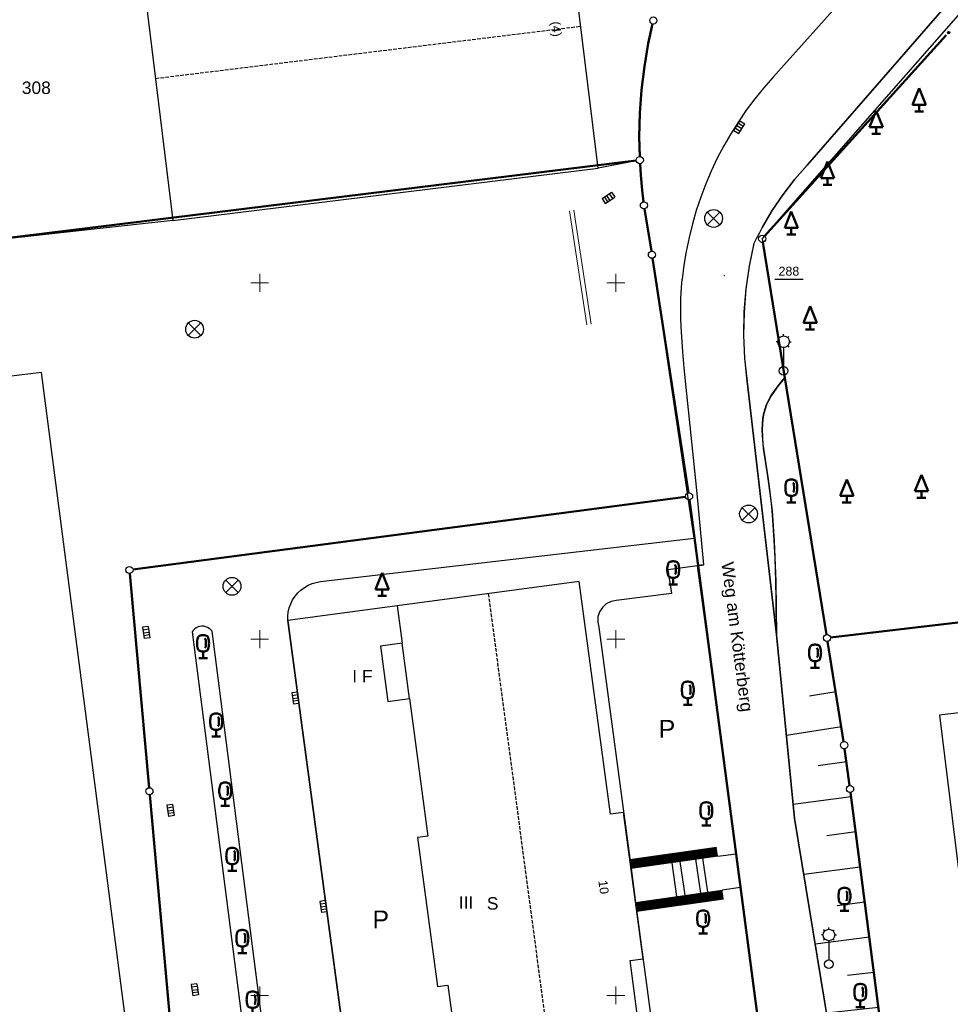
# Model space of a CAD drawing. Header units: metres. Extents: x 32377355 to 32378041, y 5707167 to 5708004.
# Tile 47 of 80: x 32377808 to 32377873, y 5707274 to 5707343. Entities that reach past the tile are written whole.
import ezdxf

# ---------------------------------------------------------------- set-up
doc = ezdxf.new("R2010")
doc.units = ezdxf.units.M
doc.header["$LTSCALE"] = 0.25
doc.linetypes.add('LF1600.2006', pattern=[2, 1, 0, 0, -1])
doc.layers.get('0').update_dxf_attribs({"color": 1, "linetype": 'CONTINUOUS'})
for name, color, linetype, lineweight in [('Bauwerke_ Einrichtungen_ Siedlungsf.', 201, 'CONTINUOUS', 25), ('Bauwerke_ Einrichtungen_ Verkehr', 40, 'CONTINUOUS', 25), ('Besondere Vegetationsmerkmale', 91, 'CONTINUOUS', 25), ('Ebene 71', 71, 'CONTINUOUS', 0), ('Flurstücke_ Grenzpunkte', 51, 'CONTINUOUS', 25), ('Gebäude', 9, 'CONTINUOUS', 25), ('Lagebezeichnungen', 9, 'CONTINUOUS', 25), ('Reliefformen', 32, 'CONTINUOUS', 25), ('TN_ Siedlung', 211, 'CONTINUOUS', 25), ('TN_ Verkehr', 2, 'CONTINUOUS', 25), ('Vermessungspunkte', 211, 'CONTINUOUS', 25)]:
    doc.layers.add(name, color=color, linetype=linetype, lineweight=lineweight)
doc.styles.add('F 10 - Arial_ fett_ 10 pt', font='Arial.ttf')
doc.styles.add('K 10 700 - Arial_ kursiv_ 10 pt_ Flurstücksnummer', font='Arial.ttf')
doc.styles.add('N 14 - Tatsächliche Nutzung_ Bezeichnung', font='Arial.ttf')
doc.styles.add('N 7 380 - Arial_ normal_ 7 pt', font='Arial.ttf')
doc.styles.add('N 7 380 - Arial_ normal_ 7 pt_ Hausnummer', font='Arial.ttf')
doc.styles.add('N 7 380 liM - Arial_ normal_ 7 pt', font='Arial.ttf')

# ---------------------------------------------------------------- blocks, each defined once
blk = doc.blocks.new('*X49')
at = {"color": 37, "linetype": 'Continuous', "lineweight": 25, "true_color": 0x805c3b}
for p, q in [((32377865.43872, 5707296.289803), (32377863.58352, 5707295.993802)), ((32377865.83042, 5707293.839603), (32377861.97092, 5707293.236003)), ((32377866.19282, 5707291.383302), (32377864.20022, 5707291.108602)), ((32377866.52112, 5707288.919402), (32377862.44822, 5707288.392402)), ((32377866.83882, 5707286.460602), (32377864.81372, 5707286.199502)), ((32377867.15752, 5707283.993603), (32377863.19252, 5707283.483502)), ((32377867.47512, 5707281.534803), (32377865.53512, 5707281.285702)), ((32377867.79332, 5707279.071902), (32377863.99622, 5707278.599003)), ((32377868.11152, 5707276.609102), (32377866.25322, 5707276.392303)), ((32377868.42962, 5707274.146202), (32377864.79252, 5707273.742802)), ((32377868.70732, 5707271.677903), (32377866.94602, 5707271.495502)), ((32377868.93112, 5707269.204203), (32377865.57842, 5707268.873003)), ((32377869.15492, 5707266.730402), (32377867.56372, 5707266.581002)), ((32377869.37802, 5707264.264402), (32377866.36722, 5707263.985602)), ((32377869.60222, 5707261.786802), (32377868.17882, 5707261.659303)), ((32377869.82602, 5707259.313102), (32377867.13482, 5707259.068002)), ((32377870.04942, 5707256.843202), (32377868.78082, 5707256.730003)), ((32377870.27362, 5707254.365602), (32377867.89082, 5707254.158502)), ((32377870.49702, 5707251.895702), (32377869.38332, 5707251.797002)), ((32377870.72082, 5707249.421903), (32377868.64742, 5707249.245403)), ((32377870.94392, 5707246.955903), (32377869.98282, 5707246.872503)), ((32377871.16772, 5707244.482203), (32377869.39142, 5707244.325502)), ((32377871.39082, 5707242.016203), (32377870.57572, 5707241.941202)), ((32377871.61202, 5707239.543402), (32377870.12902, 5707239.412603)), ((32377871.83182, 5707237.069903), (32377871.16512, 5707237.010902)), ((32377872.05142, 5707234.597803), (32377870.82862, 5707234.489903)), ((32377872.27162, 5707232.119803), (32377871.71172, 5707232.032003)), ((32377872.98582, 5707229.725202), (32377871.66652, 5707228.911302)), ((32377874.76842, 5707227.929503), (32377873.63542, 5707227.293202)), ((32377875.35832, 5707225.485702), (32377873.09132, 5707225.068703)), ((32377875.76652, 5707223.036102), (32377874.86792, 5707222.868203)), ((32377876.53722, 5707220.684202), (32377874.99562, 5707219.932803))]:
    blk.add_line(p, q, dxfattribs=at)
blk = doc.blocks.new('Straßensinkkasten (NW)', base_point=(0, 0.25))
at = {"color": 0, "lineweight": -2}
for p, q in [((-0.5, 0.25), (0.5, 0.25)), ((-0.5, 0.25), (-0.5, -0.25)), ((-0.25, 0.25), (-0.25, -0.25)), ((0, -0.25), (0, 0.25)), ((0.25, 0.25), (0.25, -0.25)), ((0.5, 0.25), (0.5, -0.25)), ((-0.5, -0.25), (0.5, -0.25))]:
    blk.add_line(p, q, dxfattribs=at)
blk = doc.blocks.new('Einsteigeschacht')
at = {"color": 0, "lineweight": -2}
for p, q in [((-0.353585, 0.353585), (0.353585, -0.353585)), ((0.353585, 0.353585), (-0.353585, -0.353585))]:
    blk.add_line(p, q, dxfattribs=at)
blk.add_circle((0, 0), 0.5, dxfattribs=at)
blk = doc.blocks.new('Laterne_ elektrisch', base_point=(0, -0.3945))
at = {"color": 0, "lineweight": -2}
for p, q in [((0, 0.45775), (0, 0.5)), ((-0.14085, 0.3169), (-0.1831, 0.3169)), ((-0.0996, 0.4165), (-0.1295, 0.4465)), ((0.0996, 0.4165), (0.1295, 0.4465)), ((0.14085, 0.3169), (0.1831, 0.3169)), ((-0.0996, 0.2173), (-0.1295, 0.1875)), ((0, 0.17605), (0, -0.28875)), ((0.0996, 0.2173), (0.1295, 0.1875))]:
    blk.add_line(p, q, dxfattribs=at)
for centre, radius in [((0, 0.3169), 0.14085), ((0, -0.3945), 0.10565)]:
    blk.add_circle(centre, radius, dxfattribs=at)
blk = doc.blocks.new('Nadelbaum', base_point=(0, -0.5))
at = {"color": 0, "lineweight": -2}
for p, q in [((-0.2857, -0.2143), (0, 0.5)), ((0, 0.5), (0.2857, -0.2143)), ((0, -0.2143), (-0.2857, -0.2143)), ((0, -0.5), (0, -0.2143)), ((0.2857, -0.2143), (0, -0.2143)), ((-0.1905, -0.5), (0, -0.5)), ((0, -0.5), (0.1905, -0.5))]:
    blk.add_line(p, q, dxfattribs=at)
blk = doc.blocks.new('Laubbaum', base_point=(0, -0.5))
at = {"color": 0, "lineweight": -2}
for p, q in [((-0.223465, 0.378775), (-0.2045, 0.4355)), ((-0.2045, 0.4355), (-0.170865, 0.45636)), ((-0.170865, 0.45636), (-0.13513, 0.47336)), ((-0.13513, 0.47336), (-0.097725, 0.4863)), ((-0.097725, 0.4863), (-0.05912, 0.495015)), ((-0.05912, 0.495015), (-0.01979, 0.4994)), ((-0.01979, 0.4994), (0.01979, 0.4994)), ((0.01979, 0.4994), (0.05912, 0.495015)), ((0.05912, 0.495015), (0.097725, 0.4863)), ((0.097725, 0.4863), (0.13513, 0.47336)), ((0.13513, 0.47336), (0.170865, 0.45636)), ((0.170865, 0.45636), (0.2045, 0.4355)), ((0.2045, 0.4355), (0.223465, 0.378775)), ((-0.25755, 0.14275), (-0.255405, 0.20252)), ((-0.255405, 0.08298), (-0.25755, 0.14275)), ((-0.255405, 0.20252), (-0.248985, 0.261985)), ((-0.248985, 0.023515), (-0.255405, 0.08298)), ((-0.248985, 0.261985), (-0.23832, 0.32084)), ((-0.23832, -0.03534), (-0.248985, 0.023515)), ((-0.23832, 0.32084), (-0.223465, 0.378775)), ((0.072, 0.3585), (0.09129, 0.335215)), ((0.09129, 0.335215), (0.105485, 0.308515)), ((0.114, 0), (0.104515, -0.021505)), ((0.105485, 0.308515), (0.114, 0.2795)), ((0.114, 0.2795), (0.118245, 0.13975)), ((0.118245, 0.13975), (0.114, 0)), ((0.223465, 0.378775), (0.23832, 0.32084)), ((0.23832, 0.32084), (0.248985, 0.261985)), ((0.248985, 0.023515), (0.23832, -0.03534)), ((0.248985, 0.261985), (0.255405, 0.20252)), ((0.255405, 0.08298), (0.248985, 0.023515)), ((0.255405, 0.20252), (0.25755, 0.14275)), ((0.25755, 0.14275), (0.255405, 0.08298)), ((-0.223465, -0.093275), (-0.23832, -0.03534)), ((-0.2045, -0.15), (-0.223465, -0.093275)), ((-0.17082, -0.170725), (-0.2045, -0.15)), ((-0.135065, -0.187615), (-0.17082, -0.170725)), ((-0.097665, -0.200465), (-0.135065, -0.187615)), ((-0.05908, -0.20912), (-0.097665, -0.200465)), ((-0.019775, -0.213475), (-0.05908, -0.20912)), ((0.019775, -0.213475), (-0.019775, -0.213475)), ((0, -0.2205), (0, -0.5)), ((0.05908, -0.20912), (0.019775, -0.213475)), ((0.097665, -0.200465), (0.05908, -0.20912)), ((0.09082, -0.04061), (0.0735, -0.0565)), ((0.104515, -0.021505), (0.09082, -0.04061)), ((0.135065, -0.187615), (0.097665, -0.200465)), ((0.17082, -0.170725), (0.135065, -0.187615)), ((0.2045, -0.15), (0.17082, -0.170725)), ((0.223465, -0.093275), (0.2045, -0.15)), ((0.23832, -0.03534), (0.223465, -0.093275)), ((0.1905, -0.5), (-0.1905, -0.5))]:
    blk.add_line(p, q, dxfattribs=at)
blk = doc.blocks.new('Grenzpunkt mit Abmarkung')
at = {"color": 0, "lineweight": -2}
blk.add_circle((0, 0), 0.5, dxfattribs=at)
blk = doc.blocks.new('Grenzpunkt_ Abm. nach Quellenlage n. zu spezifizieren')
at = {"lineweight": -2}
blk.add_hatch(color=0, dxfattribs=at).paths.add_polyline_path([(0, 0.165, -1), (0, -0.165, -1)], flags=0)
at = {"color": 0, "lineweight": -2}
blk.add_circle((0, 0), 0.165, dxfattribs=at)

msp = doc.modelspace()

# ---------------------------------------------------------------- linework, layer by layer
at = {"layer": 'Bauwerke_ Einrichtungen_ Siedlungsf.', "color": 7, "linetype": 'Continuous', "lineweight": 18}
for p, q in [((32377846.74146, 5707330.052238), (32377847.97146, 5707322.041238)), ((32377847.037985, 5707330.097767), (32377848.267985, 5707322.086767))]:
    msp.add_line(p, q, dxfattribs=at)
at = {"layer": 'Bauwerke_ Einrichtungen_ Siedlungsf.', "color": 7, "linetype": 'Continuous', "lineweight": 25}
for p, q in [((32377857.068726, 5707285.371919), (32377850.978726, 5707284.515919)), ((32377857.15572, 5707284.753003), (32377851.06572, 5707283.897002)), ((32377854.51672, 5707284.391002), (32377851.06572, 5707283.897002)), ((32377854.28172, 5707281.935003), (32377853.94072, 5707284.308002)), ((32377855.61572, 5707284.548003), (32377854.51672, 5707284.391002)), ((32377854.85672, 5707282.018002), (32377854.51672, 5707284.391002)), ((32377856.10672, 5707284.618002), (32377855.61572, 5707284.548003)), ((32377855.95672, 5707282.175002), (32377855.61572, 5707284.549003)), ((32377856.44672, 5707282.246002), (32377856.10672, 5707284.618002)), ((32377851.06572, 5707283.897002), (32377851.38172, 5707281.518002)), ((32377851.38172, 5707281.518002), (32377857.46672, 5707282.387002)), ((32377851.38172, 5707281.518002), (32377855.95672, 5707282.175002)), ((32377855.95672, 5707282.175002), (32377856.44672, 5707282.246002)), ((32377851.47008, 5707280.89928), (32377857.55508, 5707281.76828))]:
    msp.add_line(p, q, dxfattribs=at)
at = {"layer": 'Bauwerke_ Einrichtungen_ Siedlungsf.', "color": 254, "linetype": 'Continuous', "lineweight": 100, "true_color": 0xe6e6e6}
for p, q in [((32377857.089605, 5707285.223379), (32377850.999605, 5707284.367379)), ((32377857.117443, 5707285.025326), (32377851.027443, 5707284.169326)), ((32377851.420598, 5707281.245765), (32377857.505598, 5707282.114765)), ((32377851.448874, 5707281.047773), (32377857.533874, 5707281.916773))]:
    msp.add_line(p, q, dxfattribs=at)
at = {"layer": 'Bauwerke_ Einrichtungen_ Siedlungsf.', "color": 254, "linetype": 'Continuous', "lineweight": 50, "true_color": 0xe6e6e6}
for p, q in [((32377857.133102, 5707284.913921), (32377851.043102, 5707284.057921)), ((32377851.404694, 5707281.357135), (32377857.489694, 5707282.226135))]:
    msp.add_line(p, q, dxfattribs=at)
at = {"layer": 'Bauwerke_ Einrichtungen_ Siedlungsf.', "color": 254, "linetype": 'Continuous', "lineweight": 35, "true_color": 0xe6e6e6}
for p, q in [((32377857.147021, 5707284.814894), (32377851.057021, 5707283.958894)), ((32377851.390556, 5707281.45613), (32377857.475556, 5707282.32513))]:
    msp.add_line(p, q, dxfattribs=at)
at = {"layer": 'Bauwerke_ Einrichtungen_ Verkehr', "color": 253, "linetype": 'Continuous', "lineweight": 25, "true_color": 0xb2b2b2}
for p, q in [((32377882.965723, 5707355.719003), (32377863.421723, 5707333.258003)), ((32377863.443723, 5707333.280002), (32377882.965723, 5707355.719003)), ((32377868.565722, 5707347.872003), (32377861.024723, 5707339.405002)), ((32377861.024723, 5707339.405002), (32377860.371723, 5707338.665002)), ((32377860.371723, 5707338.665002), (32377859.748723, 5707337.900003)), ((32377859.748723, 5707337.900003), (32377859.156723, 5707337.110003)), ((32377859.156723, 5707337.110003), (32377858.596723, 5707336.298003)), ((32377858.596723, 5707336.298003), (32377858.069722, 5707335.463003)), ((32377858.069722, 5707335.463003), (32377857.576723, 5707334.608002)), ((32377857.576723, 5707334.608002), (32377857.117723, 5707333.734002)), ((32377857.117723, 5707333.734002), (32377856.695723, 5707332.842002)), ((32377863.421723, 5707333.258003), (32377862.533723, 5707332.241003)), ((32377862.556722, 5707332.263002), (32377863.443723, 5707333.280002)), ((32377856.695723, 5707332.842002), (32377856.308722, 5707331.934003)), ((32377856.308722, 5707331.934003), (32377855.958723, 5707331.011002)), ((32377862.533723, 5707332.241003), (32377861.709723, 5707331.171002)), ((32377861.733723, 5707331.192002), (32377862.556722, 5707332.263002)), ((32377861.709723, 5707331.171002), (32377860.953722, 5707330.052002)), ((32377860.978723, 5707330.073002), (32377861.733723, 5707331.192002)), ((32377855.958723, 5707331.011002), (32377855.646722, 5707330.075002)), ((32377855.646722, 5707330.075002), (32377855.371723, 5707329.127002)), ((32377860.953722, 5707330.052002), (32377860.268723, 5707328.888002)), ((32377860.294723, 5707328.909002), (32377860.978723, 5707330.073002)), ((32377855.371723, 5707329.127002), (32377855.134723, 5707328.168003)), ((32377860.069722, 5707328.513002), (32377859.877723, 5707328.135002)), ((32377859.901723, 5707328.154002), (32377860.094723, 5707328.533002)), ((32377860.268723, 5707328.888002), (32377860.069722, 5707328.513002)), ((32377860.094723, 5707328.533002), (32377860.294723, 5707328.909002)), ((32377855.134723, 5707328.168003), (32377854.937723, 5707327.201003)), ((32377859.692722, 5707327.753003), (32377859.362723, 5707326.163003)), ((32377859.382723, 5707326.181002), (32377859.715723, 5707327.771002)), ((32377859.877723, 5707328.135002), (32377859.692722, 5707327.753003)), ((32377859.715723, 5707327.771002), (32377859.901723, 5707328.154002)), ((32377854.937723, 5707327.201003), (32377854.778723, 5707326.227002)), ((32377854.778723, 5707326.227002), (32377854.658723, 5707325.248003)), ((32377859.362723, 5707326.163003), (32377859.130723, 5707324.556002)), ((32377859.148722, 5707324.574002), (32377859.382723, 5707326.181002)), ((32377854.601723, 5707324.664002), (32377854.658723, 5707325.248003)), ((32377854.560723, 5707323.906003), (32377854.601723, 5707324.664002)), ((32377859.130723, 5707324.556002), (32377858.999722, 5707322.938002)), ((32377859.014722, 5707322.956002), (32377859.148722, 5707324.574002)), ((32377854.551723, 5707323.026003), (32377854.560723, 5707323.906003)), ((32377854.561723, 5707322.511002), (32377854.551723, 5707323.026003)), ((32377858.999722, 5707322.938002), (32377858.968722, 5707321.314002)), ((32377858.98072, 5707321.332003), (32377859.014722, 5707322.956002)), ((32377854.584723, 5707321.923003), (32377854.561723, 5707322.511002)), ((32377854.62572, 5707321.205002), (32377854.584723, 5707321.923003)), ((32377854.702723, 5707320.163003), (32377854.62572, 5707321.205002)), ((32377858.968722, 5707321.314002), (32377859.03772, 5707319.692002)), ((32377859.04872, 5707319.709002), (32377858.98072, 5707321.332003)), ((32377854.801723, 5707319.025003), (32377854.702723, 5707320.163003)), ((32377859.03772, 5707319.692002), (32377859.207722, 5707318.077003)), ((32377859.21572, 5707318.094003), (32377859.04872, 5707319.709002)), ((32377854.93172, 5707317.659002), (32377854.801723, 5707319.025003)), ((32377859.207722, 5707318.077003), (32377861.26572, 5707300.300002)), ((32377861.26772, 5707300.320002), (32377859.21572, 5707318.094003)), ((32377855.45472, 5707312.708003), (32377854.93172, 5707317.659002)), ((32377855.70772, 5707310.216002), (32377855.45472, 5707312.708003)), ((32377856.18272, 5707305.214003), (32377855.70772, 5707310.216002)), ((32377855.73372, 5707305.142002), (32377853.65572, 5707304.865002)), ((32377856.18272, 5707305.214003), (32377855.73172, 5707305.157003)), ((32377855.73172, 5707305.157003), (32377857.51172, 5707292.019002)), ((32377856.00872, 5707303.114002), (32377855.73372, 5707305.142002)), ((32377855.73472, 5707305.142002), (32377856.18272, 5707305.214003)), ((32377856.00872, 5707303.114002), (32377855.73472, 5707305.142002)), ((32377853.65572, 5707304.865002), (32377853.90472, 5707303.194002)), ((32377853.90472, 5707303.194002), (32377850.02172, 5707302.699002)), ((32377857.51172, 5707292.019002), (32377856.00872, 5707303.114002)), ((32377834.65172, 5707302.323002), (32377826.97572, 5707301.292003)), ((32377849.05072, 5707302.224003), (32377848.84972, 5707301.914002)), ((32377849.32672, 5707302.469003), (32377849.05072, 5707302.224003)), ((32377849.65872, 5707302.632002), (32377849.32672, 5707302.469003)), ((32377850.02172, 5707302.699002), (32377849.65872, 5707302.632002)), ((32377848.73972, 5707301.562002), (32377848.72772, 5707301.193002)), ((32377848.84972, 5707301.914002), (32377848.73972, 5707301.562002)), ((32377826.97572, 5707301.292003), (32377827.70272, 5707295.883003)), ((32377848.72772, 5707301.193002), (32377848.81472, 5707300.834002)), ((32377848.81472, 5707300.834002), (32377851.06572, 5707283.897002)), ((32377861.26572, 5707300.300002), (32377862.53272, 5707287.413003)), ((32377862.53772, 5707287.434003), (32377861.26772, 5707300.320002)), ((32377827.70272, 5707295.883003), (32377829.66872, 5707281.254002)), ((32377858.44472, 5707284.938002), (32377857.51172, 5707292.019002)), ((32377862.53272, 5707287.413003), (32377864.64072, 5707274.581002)), ((32377864.64972, 5707274.602002), (32377862.53772, 5707287.434003)), ((32377857.15572, 5707284.753003), (32377858.44472, 5707284.938002)), ((32377858.75572, 5707282.573002), (32377858.44472, 5707284.938002)), ((32377858.74872, 5707282.555003), (32377857.46672, 5707282.387002)), ((32377858.75572, 5707282.573002), (32377858.74872, 5707282.555003)), ((32377860.01672, 5707273.001002), (32377858.75572, 5707282.573002)), ((32377851.38172, 5707281.518002), (32377853.60472, 5707264.746002)), ((32377829.66872, 5707281.254002), (32377832.36972, 5707261.157003)), ((32377864.64072, 5707274.581002), (32377866.57872, 5707262.564002)), ((32377866.58972, 5707262.584002), (32377864.64972, 5707274.602002))]:
    msp.add_line(p, q, dxfattribs=at)
at = {"layer": 'Bauwerke_ Einrichtungen_ Verkehr', "color": 37, "linetype": 'Continuous', "lineweight": 25, "true_color": 0x805c3b}
for p, q in [((32377860.298723, 5707328.109002), (32377876.390723, 5707346.494002)), ((32377851.434202, 5707333.559877), (32377848.751722, 5707333.045002)), ((32377851.782722, 5707332.699002), (32377851.7079, 5707333.358595)), ((32377851.949125, 5707330.686153), (32377851.782722, 5707332.699002)), ((32377852.48989, 5707327.213807), (32377852.009553, 5707330.190195)), ((32377818.910723, 5707329.380002), (32377802.009723, 5707327.497003)), ((32377861.860723, 5707318.343003), (32377860.298723, 5707328.109002)), ((32377855.48872, 5707307.074002), (32377852.566503, 5707326.719723)), ((32377809.69572, 5707318.702003), (32377804.10772, 5707318.045002)), ((32377815.64872, 5707272.796002), (32377809.69572, 5707318.702003)), ((32377861.39672, 5707317.769002), (32377861.860723, 5707318.343003)), ((32377860.90772, 5707317.081002), (32377861.187723, 5707317.493002)), ((32377861.187723, 5707317.493002), (32377861.39672, 5707317.769002)), ((32377860.57972, 5707316.454002), (32377860.71672, 5707316.747003)), ((32377860.71672, 5707316.747003), (32377860.90772, 5707317.081002)), ((32377860.38572, 5707315.841002), (32377860.472723, 5707316.160002)), ((32377860.472723, 5707316.160002), (32377860.57972, 5707316.454002)), ((32377860.28072, 5707315.082003), (32377860.32172, 5707315.486003)), ((32377860.32172, 5707315.486003), (32377860.38572, 5707315.841002)), ((32377860.268723, 5707314.703002), (32377860.28072, 5707315.082003)), ((32377860.281723, 5707314.255002), (32377860.268723, 5707314.703002)), ((32377860.327723, 5707313.697003), (32377860.281723, 5707314.255002)), ((32377860.36672, 5707313.367003), (32377860.327723, 5707313.697003)), ((32377860.61972, 5707311.739002), (32377860.36672, 5707313.367003)), ((32377860.71972, 5707311.072003), (32377860.61972, 5707311.739002)), ((32377860.80872, 5707310.400003), (32377860.71972, 5707311.072003)), ((32377860.88872, 5707309.717002), (32377860.80872, 5707310.400003)), ((32377860.96072, 5707309.018002), (32377860.88872, 5707309.717002)), ((32377861.04572, 5707308.007002), (32377860.96072, 5707309.018002)), ((32377861.11772, 5707306.910002), (32377861.04572, 5707308.007002)), ((32377829.27072, 5707304.027002), (32377855.48872, 5707307.074002)), ((32377861.17572, 5707305.655002), (32377861.11772, 5707306.910002)), ((32377861.22272, 5707304.059003), (32377861.17572, 5707305.655002)), ((32377827.89472, 5707303.442002), (32377828.13872, 5707303.622003)), ((32377828.13872, 5707303.622003), (32377828.40172, 5707303.773002)), ((32377828.40172, 5707303.773002), (32377828.68072, 5707303.891002)), ((32377828.68072, 5707303.891002), (32377828.97172, 5707303.976002)), ((32377828.97172, 5707303.976002), (32377829.27072, 5707304.027002)), ((32377861.24472, 5707302.828002), (32377861.22272, 5707304.059003)), ((32377827.31372, 5707302.748003), (32377827.47972, 5707303.001002)), ((32377827.47972, 5707303.001002), (32377827.67472, 5707303.234002)), ((32377827.67472, 5707303.234002), (32377827.89472, 5707303.442002)), ((32377861.26772, 5707300.320002), (32377861.24472, 5707302.828002)), ((32377827.00672, 5707301.896002), (32377827.07572, 5707302.191003)), ((32377827.07572, 5707302.191003), (32377827.17772, 5707302.477002)), ((32377827.17772, 5707302.477002), (32377827.31372, 5707302.748003)), ((32377826.97372, 5707301.595002), (32377827.00672, 5707301.896002)), ((32377826.97572, 5707301.292003), (32377826.97372, 5707301.595002)), ((32377820.54872, 5707300.788003), (32377820.43672, 5707300.707003)), ((32377820.67372, 5707300.848002), (32377820.54872, 5707300.788003)), ((32377820.80572, 5707300.887002), (32377820.67372, 5707300.848002)), ((32377820.94272, 5707300.904002), (32377820.80572, 5707300.887002)), ((32377821.08072, 5707300.898002), (32377820.94272, 5707300.904002)), ((32377821.21672, 5707300.869002), (32377821.08072, 5707300.898002)), ((32377821.34472, 5707300.817002), (32377821.21672, 5707300.869002)), ((32377821.46272, 5707300.746002), (32377821.34472, 5707300.817002)), ((32377821.56772, 5707300.655002), (32377821.46272, 5707300.746002)), ((32377827.70272, 5707295.883003), (32377826.97572, 5707301.292003)), ((32377820.33872, 5707300.610003), (32377820.25872, 5707300.497003)), ((32377820.25872, 5707300.497003), (32377824.18472, 5707269.895003)), ((32377820.43672, 5707300.707003), (32377820.33872, 5707300.610003)), ((32377821.65572, 5707300.549003), (32377821.56772, 5707300.655002)), ((32377825.56972, 5707270.032003), (32377821.65572, 5707300.549003)), ((32377861.26572, 5707300.300002), (32377861.26772, 5707300.320002)), ((32377829.66872, 5707281.254002), (32377827.70272, 5707295.883003)), ((32377831.58572, 5707266.986003), (32377829.66872, 5707281.254002))]:
    msp.add_line(p, q, dxfattribs=at)
at = {"layer": 'Ebene 71', "color": 7, "linetype": 'Continuous', "lineweight": 9}
for p, q in [((32377824.999722, 5707324.372003), (32377824.999722, 5707325.622003)), ((32377849.999722, 5707324.372003), (32377849.999722, 5707325.622003)), ((32377824.374722, 5707324.997003), (32377825.624722, 5707324.997003)), ((32377849.374722, 5707324.997003), (32377850.624722, 5707324.997003)), ((32377824.99972, 5707299.372003), (32377824.99972, 5707300.622003)), ((32377849.99972, 5707299.372003), (32377849.99972, 5707300.622003)), ((32377824.37472, 5707299.997003), (32377825.62472, 5707299.997003)), ((32377849.37472, 5707299.997003), (32377850.62472, 5707299.997003)), ((32377824.99972, 5707274.372003), (32377824.99972, 5707275.622003)), ((32377849.99972, 5707274.372003), (32377849.99972, 5707275.622003)), ((32377824.37472, 5707274.997003), (32377825.62472, 5707274.997003)), ((32377849.37472, 5707274.997003), (32377850.62472, 5707274.997003))]:
    msp.add_line(p, q, dxfattribs=at)
at = {"layer": 'Flurstücke_ Grenzpunkte', "color": 7, "linetype": 'Continuous', "lineweight": 50}
for p, q in [((32377852.274723, 5707341.799003), (32377852.575828, 5707343.16288)), ((32377873.181098, 5707342.373525), (32377860.437345, 5707328.27248)), ((32377851.997722, 5707340.176002), (32377852.274723, 5707341.799003)), ((32377851.799723, 5707338.541002), (32377851.997722, 5707340.176002)), ((32377851.680723, 5707336.899002), (32377851.799723, 5707338.541002)), ((32377851.640723, 5707335.253003), (32377851.680723, 5707336.899002)), ((32377851.6738, 5707333.856932), (32377851.640723, 5707335.253003)), ((32377802.009723, 5707327.497003), (32377851.431593, 5707333.576477)), ((32377851.743723, 5707332.547002), (32377851.694788, 5707333.357455)), ((32377851.839722, 5707331.490002), (32377851.743723, 5707332.547002)), ((32377851.93909, 5707330.685117), (32377851.839722, 5707331.490002)), ((32377852.48989, 5707327.213807), (32377852.009553, 5707330.190195)), ((32377860.309703, 5707327.84022), (32377861.851723, 5707318.322003)), ((32377855.101675, 5707310.26409), (32377852.567768, 5707326.719913)), ((32377861.851723, 5707318.322003), (32377863.73072, 5707306.791002)), ((32377854.89186, 5707309.984377), (32377816.107583, 5707304.879625)), ((32377863.167052, 5707249.114857), (32377855.17239, 5707309.769145)), ((32377863.73072, 5707306.791002), (32377864.781622, 5707300.323765)), ((32377815.882173, 5707304.598012), (32377817.23727, 5707289.569992)), ((32377888.41072, 5707302.840002), (32377865.070025, 5707300.106085)), ((32377864.861133, 5707299.830127), (32377865.98331, 5707292.800875)), ((32377866.056038, 5707292.306232), (32377866.403405, 5707289.722772)), ((32377817.28207, 5707289.072003), (32377819.93872, 5707259.474003)), ((32377866.468703, 5707289.227055), (32377868.56574, 5707272.968947))]:
    msp.add_line(p, q, dxfattribs=at)
at = {"layer": 'Gebäude', "color": 7, "linetype": 'Continuous', "lineweight": 25}
for p, q in [((32377848.751722, 5707333.045002), (32377846.305723, 5707352.964003)), ((32377816.471723, 5707349.303002), (32377818.910723, 5707329.380002)), ((32377818.910723, 5707329.380002), (32377848.751722, 5707333.045002)), ((32377847.43472, 5707304.034002), (32377834.65172, 5707302.323002)), ((32377849.61772, 5707287.714003), (32377847.43472, 5707304.034002)), ((32377834.65172, 5707302.323002), (32377835.00272, 5707299.701003)), ((32377920.19772, 5707300.415002), (32377872.72472, 5707294.670002)), ((32377835.00272, 5707299.701003), (32377833.47672, 5707299.496002)), ((32377833.47672, 5707299.496002), (32377833.99572, 5707295.615002)), ((32377835.52172, 5707295.819002), (32377835.00272, 5707299.701003)), ((32377833.99572, 5707295.615002), (32377835.52172, 5707295.819002)), ((32377835.52172, 5707295.819002), (32377836.81172, 5707286.172002)), ((32377872.72472, 5707294.670002), (32377875.11172, 5707275.066003)), ((32377850.53972, 5707287.837002), (32377849.61772, 5707287.714003)), ((32377851.90472, 5707277.557002), (32377850.53972, 5707287.837002)), ((32377836.81172, 5707286.172002), (32377836.08172, 5707286.075002)), ((32377836.08172, 5707286.075002), (32377837.47972, 5707275.610003)), ((32377850.99272, 5707277.435003), (32377851.90472, 5707277.557002)), ((32377853.19572, 5707260.962002), (32377850.99272, 5707277.435003)), ((32377837.47972, 5707275.610003), (32377838.21072, 5707275.708003)), ((32377838.21072, 5707275.708003), (32377840.01872, 5707262.188002))]:
    msp.add_line(p, q, dxfattribs=at)
at = {"layer": 'Gebäude', "color": 7, "linetype": 'LF1600.2006', "lineweight": 25}
for p, q in [((32377817.691723, 5707339.342002), (32377847.528723, 5707343.005002)), ((32377841.04372, 5707303.179003), (32377846.74772, 5707260.529002))]:
    msp.add_line(p, q, dxfattribs=at)
at = {"layer": 'Gebäude', "color": 7, "lineweight": 18}
for p in [(32377848.751722, 5707333.045002), (32377818.910723, 5707329.380002)]:
    msp.add_point(p, dxfattribs=at)
at = {"layer": 'Reliefformen', "color": 37, "linetype": 'Continuous', "lineweight": 25, "true_color": 0x805c3b}
for p, q in [((32377861.851723, 5707318.322003), (32377861.402723, 5707317.769002)), ((32377861.851723, 5707318.322003), (32377861.402723, 5707317.769002)), ((32377864.781555, 5707300.323753), (32377861.851723, 5707318.322003)), ((32377861.402723, 5707317.769002), (32377860.900722, 5707317.061002)), ((32377861.402723, 5707317.769002), (32377860.900722, 5707317.061002)), ((32377860.71072, 5707316.728002), (32377860.573723, 5707316.434003)), ((32377860.71072, 5707316.728002), (32377860.573723, 5707316.434003)), ((32377860.900722, 5707317.061002), (32377860.71072, 5707316.728002)), ((32377860.900722, 5707317.061002), (32377860.71072, 5707316.728002)), ((32377860.573723, 5707316.434003), (32377860.380723, 5707315.820002)), ((32377860.573723, 5707316.434003), (32377860.380723, 5707315.820002)), ((32377860.316723, 5707315.465002), (32377860.26472, 5707314.681002)), ((32377860.316723, 5707315.465002), (32377860.26472, 5707314.681002)), ((32377860.380723, 5707315.820002), (32377860.316723, 5707315.465002)), ((32377860.380723, 5707315.820002), (32377860.316723, 5707315.465002)), ((32377860.26472, 5707314.681002), (32377860.32472, 5707313.676002)), ((32377860.26472, 5707314.681002), (32377860.32472, 5707313.676002)), ((32377860.32472, 5707313.676002), (32377860.71772, 5707311.051002)), ((32377860.32472, 5707313.676002), (32377860.71772, 5707311.051002)), ((32377860.71772, 5707311.051002), (32377860.95972, 5707308.999002)), ((32377860.71772, 5707311.051002), (32377860.95972, 5707308.999002)), ((32377860.95972, 5707308.999002), (32377861.11872, 5707306.874002)), ((32377860.95972, 5707308.999002), (32377861.11872, 5707306.874002)), ((32377861.11872, 5707306.874002), (32377861.22172, 5707304.039002)), ((32377861.11872, 5707306.874002), (32377861.22172, 5707304.039002)), ((32377861.22172, 5707304.039002), (32377861.26572, 5707300.300002)), ((32377861.22172, 5707304.039002), (32377861.26572, 5707300.300002)), ((32377865.98331, 5707292.800875), (32377864.861133, 5707299.830127)), ((32377866.403405, 5707289.722772), (32377866.056038, 5707292.306232)), ((32377868.56574, 5707272.968947), (32377866.468703, 5707289.227055))]:
    msp.add_line(p, q, dxfattribs=at)
at = {"layer": 'TN_ Siedlung', "color": 253, "linetype": 'Continuous', "lineweight": 25, "true_color": 0xb2b2b2}
for p, q in [((32377852.274723, 5707341.799003), (32377852.575828, 5707343.16288)), ((32377851.997722, 5707340.176002), (32377852.274723, 5707341.799003)), ((32377851.799723, 5707338.541002), (32377851.997722, 5707340.176002)), ((32377851.680723, 5707336.899002), (32377851.799723, 5707338.541002)), ((32377851.640723, 5707335.253003), (32377851.680723, 5707336.899002)), ((32377851.6738, 5707333.856932), (32377851.640723, 5707335.253003)), ((32377851.743723, 5707332.547002), (32377851.694788, 5707333.357455)), ((32377851.839722, 5707331.490002), (32377851.743723, 5707332.547002)), ((32377851.93909, 5707330.685117), (32377851.839722, 5707331.490002)), ((32377852.48989, 5707327.213807), (32377852.009553, 5707330.190195)), ((32377855.101675, 5707310.26409), (32377852.567768, 5707326.719913)), ((32377863.167052, 5707249.114857), (32377855.17239, 5707309.769145)), ((32377888.41072, 5707302.840002), (32377865.070025, 5707300.106085))]:
    msp.add_line(p, q, dxfattribs=at)
at = {"layer": 'TN_ Verkehr', "color": 253, "linetype": 'Continuous', "lineweight": 25, "true_color": 0xb2b2b2}
for p, q in [((32377860.437345, 5707328.27248), (32377873.181098, 5707342.373525)), ((32377861.851723, 5707318.322003), (32377860.309703, 5707327.84022)), ((32377863.73072, 5707306.791002), (32377861.851723, 5707318.322003)), ((32377864.781622, 5707300.323765), (32377863.73072, 5707306.791002))]:
    msp.add_line(p, q, dxfattribs=at)
at = {"layer": 'Vermessungspunkte', "color": 7, "linetype": 'Continuous', "lineweight": 25}
msp.add_lwpolyline([(32377861.165723, 5707325.244002), (32377863.146972, 5707325.244002)], dxfattribs=at)
at = {"layer": 'Vermessungspunkte', "color": 7, "lineweight": 18}
msp.add_point((32377857.609723, 5707325.507002), dxfattribs=at)

# ---------------------------------------------------------------- block references
at = {"layer": 'Bauwerke_ Einrichtungen_ Siedlungsf.', "color": 7, "lineweight": 25, "xscale": 0.8, "yscale": 0.8, "zscale": 0.8}
for p, rotation in [((32377858.493723, 5707336.023002), 58.24), ((32377849.365722, 5707331.128003), 33.69), ((32377817.23772, 5707300.488002), 278.6750000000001), ((32377827.70272, 5707295.883003), 277.936), ((32377818.93472, 5707288.003003), 278.3840000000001), ((32377829.66872, 5707281.254002), 277.936), ((32377820.64472, 5707275.419002), 277.692)]:
    msp.add_blockref('Straßensinkkasten (NW)', p, dxfattribs=dict(at, rotation=rotation))
at = {"layer": 'Bauwerke_ Einrichtungen_ Siedlungsf.', "color": 7, "lineweight": 25}
for name, p, xscale, yscale, zscale in [('Einsteigeschacht', (32377856.857723, 5707329.516002), 1.25, 1.25, 1.25), ('Einsteigeschacht', (32377820.431722, 5707321.741003), 1.25, 1.25, 1.25), ('Laterne_ elektrisch', (32377861.775722, 5707318.819002), 2.875, 2.875, 2.875), ('Einsteigeschacht', (32377859.31372, 5707308.776003), 1.25, 1.25, 1.25), ('Einsteigeschacht', (32377823.05772, 5707303.701003), 1.25, 1.25, 1.25), ('Laterne_ elektrisch', (32377864.95372, 5707277.188002), 2.875, 2.875, 2.875)]:
    msp.add_blockref(name, p, dxfattribs=dict(at, xscale=xscale, yscale=yscale, zscale=zscale))
at = {"layer": 'Besondere Vegetationsmerkmale', "color": 116, "lineweight": 50, "true_color": 0x008230, "xscale": 1.625, "yscale": 1.625, "zscale": 1.625}
for name, p in [('Nadelbaum', (32377871.289723, 5707337.024002)), ('Nadelbaum', (32377868.267723, 5707335.452003)), ('Nadelbaum', (32377864.854722, 5707331.880002)), ('Nadelbaum', (32377862.314723, 5707328.387002)), ('Nadelbaum', (32377863.629723, 5707321.727002)), ('Laubbaum', (32377862.31472, 5707309.575002)), ('Nadelbaum', (32377866.20372, 5707309.575002)), ('Nadelbaum', (32377871.44372, 5707309.907003)), ('Laubbaum', (32377854.02472, 5707303.833003)), ('Nadelbaum', (32377833.59472, 5707303.022002)), ('Laubbaum', (32377821.02672, 5707298.656003)), ('Laubbaum', (32377863.98172, 5707297.987002)), ('Laubbaum', (32377855.04772, 5707295.388002)), ('Laubbaum', (32377821.94572, 5707293.157003)), ('Laubbaum', (32377822.57872, 5707288.306002)), ('Laubbaum', (32377856.34972, 5707286.921002)), ('Laubbaum', (32377823.07472, 5707283.732002)), ('Laubbaum', (32377866.04572, 5707280.921002)), ('Laubbaum', (32377856.12472, 5707279.337002)), ('Laubbaum', (32377823.78472, 5707277.961002)), ('Laubbaum', (32377824.50272, 5707273.648002)), ('Laubbaum', (32377867.15672, 5707274.174003))]:
    msp.add_blockref(name, p, dxfattribs=at)
at = {"layer": 'Flurstücke_ Grenzpunkte', "color": 7, "lineweight": 25, "xscale": 0.5, "yscale": 0.5, "zscale": 0.5}
for name, p in [('Grenzpunkt mit Abmarkung', (32377852.629723, 5707343.407003)), ('Grenzpunkt_ Abm. nach Quellenlage n. zu spezifizieren', (32377873.348723, 5707342.559003)), ('Grenzpunkt mit Abmarkung', (32377851.679722, 5707333.607002)), ('Grenzpunkt mit Abmarkung', (32377851.969723, 5707330.437002)), ('Grenzpunkt mit Abmarkung', (32377860.269723, 5707328.087002)), ('Grenzpunkt mit Abmarkung', (32377852.529723, 5707326.967002)), ('Grenzpunkt mit Abmarkung', (32377855.13972, 5707310.017002)), ('Grenzpunkt mit Abmarkung', (32377815.85972, 5707304.847002)), ('Grenzpunkt mit Abmarkung', (32377864.82172, 5707300.077003)), ('Grenzpunkt mit Abmarkung', (32377866.02272, 5707292.554003)), ('Grenzpunkt mit Abmarkung', (32377866.43672, 5707289.475003)), ('Grenzpunkt mit Abmarkung', (32377817.25972, 5707289.321003))]:
    msp.add_blockref(name, p, dxfattribs=at)
at = {"layer": 'Reliefformen', "color": 37, "lineweight": 25, "true_color": 0x805c3b}
msp.add_blockref('*X49', (0, 0), dxfattribs=at)

# ---------------------------------------------------------------- texts
at = {"layer": 'Bauwerke_ Einrichtungen_ Verkehr', "color": 7, "lineweight": 50, "char_height": 1.25, "attachment_point": 7, "line_spacing_factor": 0.69, "style": 'N 14 - Tatsächliche Nutzung_ Bezeichnung'}
for insert in [(32377853.004845, 5707293.077003), (32377832.915845, 5707279.701003)]:
    msp.add_mtext('P', dxfattribs=dict(at, insert=insert))
at = {"layer": 'Flurstücke_ Grenzpunkte', "color": 7, "lineweight": 35, "insert": (32377808.301848, 5707338.237002), "char_height": 0.875, "attachment_point": 7, "line_spacing_factor": 0.69, "style": 'K 10 700 - Arial_ kursiv_ 10 pt_ Flurstücksnummer'}
msp.add_mtext('308', dxfattribs=at)
at = {"layer": 'Gebäude', "color": 7, "lineweight": 25, "char_height": 0.625, "attachment_point": 7, "line_spacing_factor": 0.69, "style": 'N 7 380 - Arial_ normal_ 7 pt_ Hausnummer'}
for s, insert, rotation in [('(4)', (32377845.265935, 5707343.2774), 277.00072781), ('10', (32377848.76121, 5707283.03054), 277.5302702)]:
    msp.add_mtext(s, dxfattribs=dict(at, insert=insert, rotation=rotation))
at = {"layer": 'Gebäude', "color": 7, "lineweight": 35, "char_height": 0.875, "attachment_point": 7, "line_spacing_factor": 0.69, "style": 'N 7 380 - Arial_ normal_ 7 pt'}
for s, insert in [('I', (32377831.497908, 5707296.955502)), ('F', (32377832.182907, 5707296.955502)), ('III', (32377838.973283, 5707281.076503)), ('S', (32377840.942407, 5707280.998502))]:
    msp.add_mtext(s, dxfattribs=dict(at, insert=insert))
at = {"layer": 'Lagebezeichnungen', "color": 7, "lineweight": 35, "insert": (32377857.13472, 5707305.312002), "char_height": 0.875, "attachment_point": 7, "rotation": 277.53691501, "line_spacing_factor": 0.69, "style": 'F 10 - Arial_ fett_ 10 pt'}
msp.add_mtext('Weg am Kötterberg', dxfattribs=at)
at = {"layer": 'Vermessungspunkte', "color": 7, "lineweight": 25, "insert": (32377861.415723, 5707325.494002), "char_height": 0.625, "attachment_point": 7, "line_spacing_factor": 0.69, "style": 'N 7 380 liM - Arial_ normal_ 7 pt'}
msp.add_mtext('288', dxfattribs=at)

doc.saveas('drawing.dxf')
